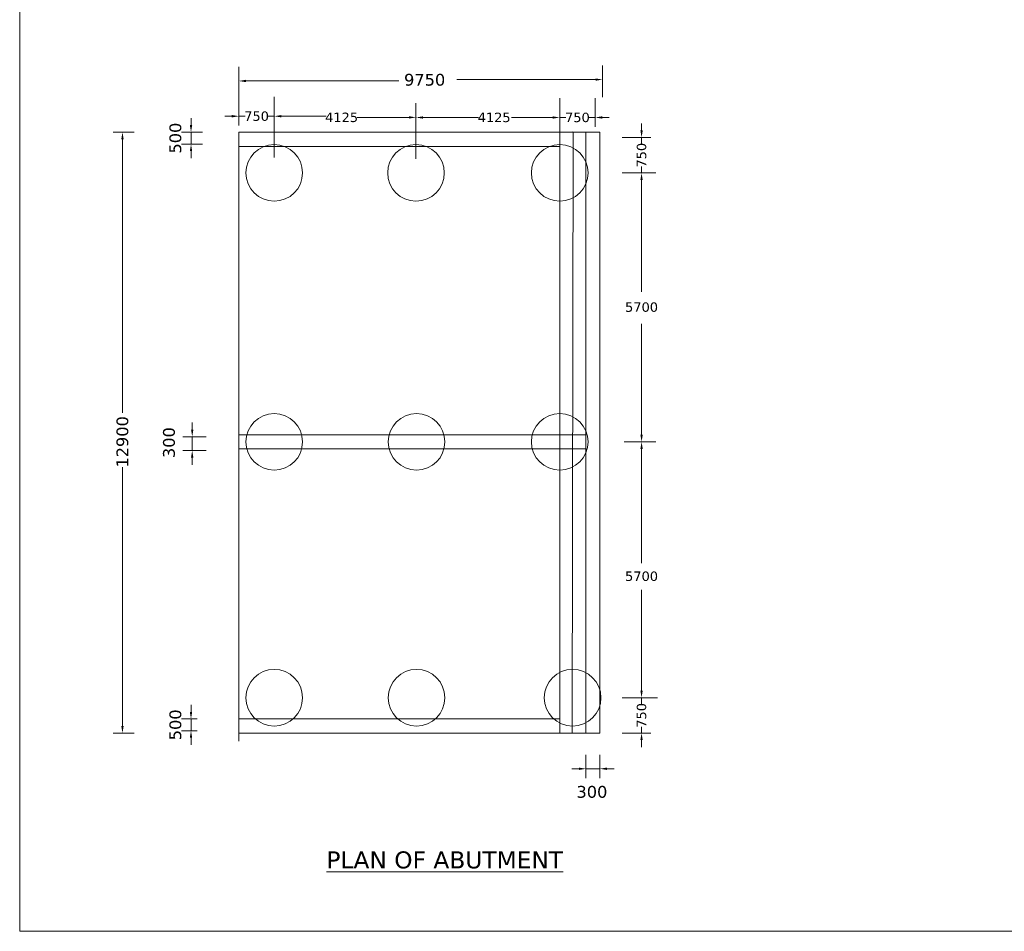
# Model space of a CAD drawing. Header units: feet. Extents: x -7745869231 to -3869819084, y -13315129262 to -6657361786.
# Tile 3 of 11: x -3869933079 to -3869912211, y -6657505520 to -6657486201. Entities that reach past the tile are written whole.
import ezdxf

# ---------------------------------------------------------------- set-up
doc = ezdxf.new("R2010")
doc.units = ezdxf.units.FT
doc.header["$MEASUREMENT"] = 0
doc.styles.get("Standard").update_dxf_attribs({"font": 'verdana.ttf', "height": 200})
doc.dimstyles.new('ISO-25', dxfattribs={"dimtxt": 200, "dimasz": 150, "dimexe": 200, "dimexo": 200, "dimgap": 0.02, "dimtad": 0, "dimdec": 1, "dimdsep": 46, "dimtxsty": 'Standard', "dimcen": 150, "dimclrd": 1, "dimclre": 1, "dimclrt": 1, "dimadec": 0, "dimazin": 0, "dimtfac": 1, "dimtdec": 1, "dimtmove": 2, "dimatfit": 3, "dimfxl": 300, "dimlwd": 9, "dimlwe": 9, "dimarcsym": 0})

# ---------------------------------------------------------------- blocks, each defined once
blk = doc.blocks.new('*D169')
at = {"color": 7, "lineweight": 9, "ltscale": 20, "transparency": 16777216}
for p, q in [((-3869929447.944751, -6657488435.384935), (-3869929447.944751, -6657488285.384935)), ((-3869929202.943031, -6657488585.384935), (-3869929647.944751, -6657488585.384935)), ((-3869929447.944751, -6657488835.384934), (-3869929447.944751, -6657488585.384935)), ((-3869929202.94303, -6657488835.384934), (-3869929647.944751, -6657488835.384934)), ((-3869929447.944751, -6657488985.384934), (-3869929447.944751, -6657489135.384934))]:
    blk.add_line(p, q, dxfattribs=at)
at = {"color": 7, "ltscale": 20, "transparency": 16777216}
for points in [[(-3869929472.944751, -6657488435.384935), (-3869929422.944751, -6657488435.384935), (-3869929447.944751, -6657488585.384935)], [(-3869929472.944751, -6657488985.384934), (-3869929422.944751, -6657488985.384934), (-3869929447.944751, -6657488835.384934)]]:
    blk.add_solid(points, dxfattribs=at)
at = {"layer": 'Defpoints', "color": 0, "ltscale": 20, "transparency": 16777216}
for p in [(-3869929447.944751, -6657488585.384935), (-3869929002.943031, -6657488585.384935), (-3869929002.94303, -6657488835.384934)]:
    blk.add_point(p, dxfattribs=at)
at = {"color": 7, "lineweight": 9, "ltscale": 20, "transparency": 16777216, "insert": (-3869929778.095639, -6657488710.384932), "char_height": 200, "attachment_point": 5, "rotation": 90}
blk.add_mtext('{\\H1.25x;500}', dxfattribs=at)
blk = doc.blocks.new('*D170')
at = {"color": 7, "lineweight": 9, "ltscale": 20, "transparency": 16777216}
for p, q in [((-3869929448.305041, -6657500868.819448), (-3869929448.305041, -6657500718.819448)), ((-3869929320.033322, -6657501018.819448), (-3869929648.305041, -6657501018.819448)), ((-3869929448.305041, -6657501018.819448), (-3869929448.305041, -6657501268.819448)), ((-3869929320.033322, -6657501268.819448), (-3869929648.305041, -6657501268.819448)), ((-3869929448.305041, -6657501418.819448), (-3869929448.305041, -6657501568.819448))]:
    blk.add_line(p, q, dxfattribs=at)
at = {"color": 7, "ltscale": 20, "transparency": 16777216}
for points in [[(-3869929473.305041, -6657500868.819448), (-3869929423.305041, -6657500868.819448), (-3869929448.305041, -6657501018.819448)], [(-3869929473.305041, -6657501418.819448), (-3869929423.305041, -6657501418.819448), (-3869929448.305041, -6657501268.819448)]]:
    blk.add_solid(points, dxfattribs=at)
at = {"layer": 'Defpoints', "color": 0, "ltscale": 20, "transparency": 16777216}
for p in [(-3869929120.033322, -6657501018.819448), (-3869929448.305041, -6657501268.819448), (-3869929120.033322, -6657501268.819448)]:
    blk.add_point(p, dxfattribs=at)
at = {"color": 7, "lineweight": 9, "ltscale": 20, "transparency": 16777216, "insert": (-3869929778.455929, -6657501143.819445), "char_height": 200, "attachment_point": 5, "rotation": 90}
blk.add_mtext('{\\H1.25x;500}', dxfattribs=at)
blk = doc.blocks.new('*D171')
at = {"color": 7, "lineweight": 9, "ltscale": 20, "transparency": 16777216}
for p, q in [((-3869921077.706715, -6657501782.042374), (-3869921077.706715, -6657502275.00193)), ((-3869920782.847086, -6657501782.042374), (-3869920782.847086, -6657502275.00193)), ((-3869921227.706715, -6657502075.00193), (-3869921377.706715, -6657502075.00193)), ((-3869921077.706715, -6657502075.00193), (-3869920782.847086, -6657502075.00193)), ((-3869920632.847086, -6657502075.00193), (-3869920482.847086, -6657502075.00193))]:
    blk.add_line(p, q, dxfattribs=at)
at = {"color": 7, "ltscale": 20, "transparency": 16777216}
for points in [[(-3869921227.706715, -6657502050.00193), (-3869921227.706715, -6657502100.00193), (-3869921077.706715, -6657502075.00193)], [(-3869920632.847086, -6657502050.00193), (-3869920632.847086, -6657502100.00193), (-3869920782.847086, -6657502075.00193)]]:
    blk.add_solid(points, dxfattribs=at)
at = {"layer": 'Defpoints', "color": 0, "ltscale": 20, "transparency": 16777216}
for p in [(-3869921077.706715, -6657501582.042374), (-3869920782.847086, -6657501582.042374), (-3869920782.847086, -6657502075.00193)]:
    blk.add_point(p, dxfattribs=at)
at = {"color": 7, "lineweight": 9, "ltscale": 20, "transparency": 16777216, "insert": (-3869920951.530494, -6657502566.297927), "char_height": 200, "attachment_point": 5}
blk.add_mtext('{\\H1.25x;300}', dxfattribs=at)
blk = doc.blocks.new('*D185')
at = {"color": 7, "lineweight": 9, "ltscale": 20, "transparency": 16777216}
for p, q in [((-3869921633.881617, -6657487864.650411), (-3869921633.881617, -6657488472.953259)), ((-3869920883.881616, -6657487864.650411), (-3869920883.881616, -6657488472.953259)), ((-3869921783.881617, -6657488272.953259), (-3869921933.881617, -6657488272.953259)), ((-3869921633.881617, -6657488272.953259), (-3869921501.816324, -6657488272.953259)), ((-3869920883.881616, -6657488272.953259), (-3869921015.946909, -6657488272.953259)), ((-3869920733.881616, -6657488272.953259), (-3869920583.881616, -6657488272.953259))]:
    blk.add_line(p, q, dxfattribs=at)
at = {"color": 7, "ltscale": 20, "transparency": 16777216}
for points in [[(-3869921783.881617, -6657488247.953259), (-3869921783.881617, -6657488297.953259), (-3869921633.881617, -6657488272.953259)], [(-3869920733.881616, -6657488247.953259), (-3869920733.881616, -6657488297.953259), (-3869920883.881616, -6657488272.953259)]]:
    blk.add_solid(points, dxfattribs=at)
at = {"layer": 'Defpoints', "color": 0, "ltscale": 20, "transparency": 16777216}
for p in [(-3869921633.881617, -6657487664.650411), (-3869920883.881616, -6657487664.650411), (-3869920883.881616, -6657488272.953259)]:
    blk.add_point(p, dxfattribs=at)
at = {"color": 7, "lineweight": 9, "ltscale": 20, "transparency": 16777216, "insert": (-3869921258.881617, -6657488272.953259), "char_height": 200, "attachment_point": 5}
blk.add_mtext('750', dxfattribs=at)
blk = doc.blocks.new('*D186')
at = {"color": 7, "lineweight": 9, "ltscale": 20, "transparency": 16777216}
for p, q in [((-3869919899.413103, -6657488547.082087), (-3869919899.413103, -6657488397.082087)), ((-3869920307.715949, -6657488697.082087), (-3869919699.413103, -6657488697.082087)), ((-3869919899.413103, -6657488697.082087), (-3869919899.413103, -6657488829.147379)), ((-3869919899.413103, -6657489447.082087), (-3869919899.413103, -6657489315.016794)), ((-3869920307.715949, -6657489447.082087), (-3869919699.413103, -6657489447.082087)), ((-3869919899.413103, -6657489597.082087), (-3869919899.413103, -6657489747.082087))]:
    blk.add_line(p, q, dxfattribs=at)
at = {"color": 7, "ltscale": 20, "transparency": 16777216}
for points in [[(-3869919924.413103, -6657488547.082087), (-3869919874.413103, -6657488547.082087), (-3869919899.413103, -6657488697.082087)], [(-3869919924.413103, -6657489597.082087), (-3869919874.413103, -6657489597.082087), (-3869919899.413103, -6657489447.082087)]]:
    blk.add_solid(points, dxfattribs=at)
at = {"layer": 'Defpoints', "color": 0, "ltscale": 20, "transparency": 16777216}
for p in [(-3869920507.715949, -6657488697.082087), (-3869919899.413103, -6657488697.082087), (-3869920507.715949, -6657489447.082087)]:
    blk.add_point(p, dxfattribs=at)
at = {"color": 7, "lineweight": 9, "ltscale": 20, "transparency": 16777216, "insert": (-3869919899.413104, -6657489072.082084), "char_height": 200, "attachment_point": 5, "rotation": 90}
blk.add_mtext('750', dxfattribs=at)
blk = doc.blocks.new('*D187')
at = {"color": 7, "lineweight": 9, "ltscale": 20, "transparency": 16777216}
for p, q in [((-3869919899.4131, -6657500418.819449), (-3869919899.4131, -6657500268.819449)), ((-3869920307.715946, -6657500568.819449), (-3869919699.4131, -6657500568.819449)), ((-3869919899.4131, -6657500568.819449), (-3869919899.4131, -6657500700.884742)), ((-3869920307.715946, -6657501318.819449), (-3869919699.4131, -6657501318.819449)), ((-3869919899.4131, -6657501318.819449), (-3869919899.4131, -6657501186.754157)), ((-3869919899.4131, -6657501468.819449), (-3869919899.4131, -6657501618.819449))]:
    blk.add_line(p, q, dxfattribs=at)
at = {"color": 7, "ltscale": 20, "transparency": 16777216}
for points in [[(-3869919924.4131, -6657500418.819449), (-3869919874.4131, -6657500418.819449), (-3869919899.4131, -6657500568.819449)], [(-3869919924.4131, -6657501468.819449), (-3869919874.4131, -6657501468.819449), (-3869919899.4131, -6657501318.819449)]]:
    blk.add_solid(points, dxfattribs=at)
at = {"layer": 'Defpoints', "color": 0, "ltscale": 20, "transparency": 16777216}
for p in [(-3869920507.715946, -6657500568.819449), (-3869919899.4131, -6657500568.819449), (-3869920507.715946, -6657501318.819449)]:
    blk.add_point(p, dxfattribs=at)
at = {"color": 7, "lineweight": 9, "ltscale": 20, "transparency": 16777216, "insert": (-3869919899.413101, -6657500943.819447), "char_height": 200, "attachment_point": 5, "rotation": 90}
blk.add_mtext('750', dxfattribs=at)
blk = doc.blocks.new('*D199')
at = {"color": 7, "lineweight": 9, "ltscale": 20, "transparency": 16777216}
for p, q in [((-3869929422.94475, -6657494887.310425), (-3869929422.94475, -6657494737.310425)), ((-3869929129.985192, -6657495037.310425), (-3869929622.94475, -6657495037.310425)), ((-3869929422.94475, -6657495037.310425), (-3869929422.94475, -6657495332.170053)), ((-3869929129.985192, -6657495332.170053), (-3869929622.94475, -6657495332.170053)), ((-3869929422.94475, -6657495482.170053), (-3869929422.94475, -6657495632.170053))]:
    blk.add_line(p, q, dxfattribs=at)
at = {"color": 7, "ltscale": 20, "transparency": 16777216}
for points in [[(-3869929447.94475, -6657494887.310425), (-3869929397.94475, -6657494887.310425), (-3869929422.94475, -6657495037.310425)], [(-3869929447.94475, -6657495482.170053), (-3869929397.94475, -6657495482.170053), (-3869929422.94475, -6657495332.170053)]]:
    blk.add_solid(points, dxfattribs=at)
at = {"layer": 'Defpoints', "color": 0, "ltscale": 20, "transparency": 16777216}
for p in [(-3869928929.985192, -6657495037.310425), (-3869929422.94475, -6657495332.170053), (-3869928929.985192, -6657495332.170053)]:
    blk.add_point(p, dxfattribs=at)
at = {"color": 7, "lineweight": 9, "ltscale": 20, "transparency": 16777216, "insert": (-3869929914.240743, -6657495163.486642), "char_height": 200, "attachment_point": 5, "rotation": 90}
blk.add_mtext('{\\H1.25x;300}', dxfattribs=at)
blk = doc.blocks.new('*D200')
at = {"color": 7, "lineweight": 9, "ltscale": 20, "transparency": 16777216}
for p, q in [((-3869928433.881606, -6657487838.03225), (-3869928433.881606, -6657488446.335098)), ((-3869927683.881606, -6657487838.03225), (-3869927683.881606, -6657488446.335098)), ((-3869928583.881606, -6657488246.335098), (-3869928733.881606, -6657488246.335098)), ((-3869928433.881606, -6657488246.335098), (-3869928301.816314, -6657488246.335098)), ((-3869927683.881606, -6657488246.335098), (-3869927815.946898, -6657488246.335098)), ((-3869927533.881606, -6657488246.335098), (-3869927383.881606, -6657488246.335098))]:
    blk.add_line(p, q, dxfattribs=at)
at = {"color": 7, "ltscale": 20, "transparency": 16777216}
for points in [[(-3869928583.881606, -6657488221.335098), (-3869928583.881606, -6657488271.335098), (-3869928433.881606, -6657488246.335098)], [(-3869927533.881606, -6657488221.335098), (-3869927533.881606, -6657488271.335098), (-3869927683.881606, -6657488246.335098)]]:
    blk.add_solid(points, dxfattribs=at)
at = {"layer": 'Defpoints', "color": 0, "ltscale": 20, "transparency": 16777216}
for p in [(-3869928433.881606, -6657487638.03225), (-3869927683.881606, -6657487638.03225), (-3869927683.881606, -6657488246.335098)]:
    blk.add_point(p, dxfattribs=at)
at = {"color": 7, "lineweight": 9, "ltscale": 20, "transparency": 16777216, "insert": (-3869928058.881606, -6657488246.335098), "char_height": 200, "attachment_point": 5}
blk.add_mtext('750', dxfattribs=at)

msp = doc.modelspace()

# ---------------------------------------------------------------- linework, layer by layer
at = {"lineweight": 9, "ltscale": 20}
for p, q in [((-3869928433.676404, -6657487869.026901), (-3869928433.676404, -6657487199.537437)), ((-3869920724.797154, -6657487839.333836), (-3869920724.797154, -6657487169.844376)), ((-3869928283.676404, -6657487499.537437), (-3869925044.934137, -6657487499.537437)), ((-3869920874.797154, -6657487469.844376), (-3869923811.832222, -6657487469.844376)), ((-3869927683.881606, -6657489122.082081), (-3869927683.881606, -6657487946.335098)), ((-3869924680.105769, -6657489147.082082), (-3869924680.105769, -6657487971.335098)), ((-3869921633.881617, -6657488642.442719), (-3869921633.881617, -6657487972.953259)), ((-3869927533.881606, -6657488246.335098), (-3869926582.014129, -6657488246.335098)), ((-3869924830.105769, -6657488271.335098), (-3869925928.162405, -6657488271.335098)), ((-3869924530.105769, -6657488272.953259), (-3869923353.002832, -6657488272.953259)), ((-3869921783.881617, -6657488272.953259), (-3869922657.673481, -6657488272.953259)), ((-3869930652.96044, -6657488585.384932), (-3869931101.123325, -6657488585.384932)), ((-3869928433.676404, -6657488587.310419), (-3869928433.676404, -6657501487.310422)), ((-3869924680.105769, -6657488571.335098), (-3869924680.105769, -6657488572.953259)), ((-3869921349.77264, -6657488587.310416), (-3869921749.77264, -6657488587.310417)), ((-3869921633.881606, -6657491537.310418), (-3869921633.881607, -6657488587.310418)), ((-3869921633.881606, -6657491337.310419), (-3869921633.881605, -6657488587.310417)), ((-3869921549.77264, -6657488587.310417), (-3869921349.77264, -6657488587.310417)), ((-3869921540.81553, -6657488587.310416), (-3869921390.81553, -6657488587.310416)), ((-3869921390.81553, -6657488587.310417), (-3869921540.81553, -6657488587.310417)), ((-3869921390.81553, -6657488587.310417), (-3869921290.81553, -6657488587.310417)), ((-3869921366.894146, -6657488571.335098), (-3869921366.894146, -6657488572.953259)), ((-3869921366.670636, -6657501318.819446), (-3869921349.77264, -6657488587.310417)), ((-3869921083.389173, -6657501318.819446), (-3869921083.389173, -6657488587.310417)), ((-3869920783.533134, -6657500405.688493), (-3869920783.533133, -6657488587.310417)), ((-3869930901.123325, -6657488735.384932), (-3869930901.123325, -6657494530.745586)), ((-3869928433.676404, -6657488887.356896), (-3869927429.312477, -6657488887.31042)), ((-3869927429.312477, -6657488887.31042), (-3869926133.881606, -6657488887.403179)), ((-3869926133.881606, -6657488887.403179), (-3869925213.930964, -6657488887.403179)), ((-3869925213.930964, -6657488887.403179), (-3869923933.881605, -6657488887.403179)), ((-3869923933.881605, -6657488887.403179), (-3869921633.881606, -6657488887.403178)), ((-3869921633.881606, -6657489447.082081), (-3869921633.881606, -6657491337.31042)), ((-3869920268.902563, -6657489447.082084), (-3869919599.413099, -6657489447.082083)), ((-3869919899.413099, -6657489597.082083), (-3869919899.413099, -6657491966.007771)), ((-3869921633.881607, -6657492787.31042), (-3869921633.881607, -6657491537.310419)), ((-3869921633.881606, -6657492787.31042), (-3869921633.881606, -6657491537.310418)), ((-3869921633.881605, -6657491537.310418), (-3869921633.881606, -6657492787.310419)), ((-3869919899.413092, -6657494997.082081), (-3869919899.413092, -6657492646.382389)), ((-3869921633.881607, -6657494224.75617), (-3869921633.881607, -6657492787.31042)), ((-3869921633.881607, -6657494032.995704), (-3869921633.881607, -6657493387.31042)), ((-3869921633.881606, -6657493387.31042), (-3869921633.881607, -6657494032.995703)), ((-3869921633.881607, -6657494224.75617), (-3869921633.881606, -6657501318.819446)), ((-3869921633.881605, -6657501318.819446), (-3869921633.881607, -6657494224.756171)), ((-3869921633.881606, -6657501318.819446), (-3869921633.881606, -6657494224.756171)), ((-3869928433.676405, -6657494997.154061), (-3869921083.389173, -6657494997.154061)), ((-3869920783.533134, -6657494997.154061), (-3869920783.533133, -6657495297.010101)), ((-3869920268.902556, -6657495147.082082), (-3869919599.413092, -6657495147.082081)), ((-3869920168.621655, -6657495147.082081), (-3869920199.413092, -6657495147.082081)), ((-3869928433.676404, -6657495297.010101), (-3869921083.389173, -6657495297.010101)), ((-3869919899.413092, -6657495297.082081), (-3869919899.413092, -6657497716.069282)), ((-3869930901.123327, -6657501168.819443), (-3869930901.123327, -6657495680.967649)), ((-3869919899.413096, -6657500418.819446), (-3869919899.413096, -6657498284.926889)), ((-3869920234.345533, -6657500568.819447), (-3869919564.856069, -6657500568.819446)), ((-3869919633.970122, -6657500568.819446), (-3869919599.413096, -6657500568.819446)), ((-3869928433.676397, -6657501018.819444), (-3869927435.547295, -6657501018.819443)), ((-3869927435.547295, -6657501018.819443), (-3869926133.881598, -6657501018.819443)), ((-3869926133.881598, -6657501018.819443), (-3869925213.930953, -6657501018.819444)), ((-3869925213.930953, -6657501018.819444), (-3869923933.881592, -6657501018.819442)), ((-3869923933.881592, -6657501018.819442), (-3869921633.881602, -6657501018.819443)), ((-3869930652.960439, -6657501318.819443), (-3869931101.123327, -6657501318.819443)), ((-3869928433.676397, -6657501318.819445), (-3869924983.533124, -6657501318.819446)), ((-3869924983.533125, -6657501318.819446), (-3869921933.533124, -6657501318.819447))]:
    msp.add_line(p, q, dxfattribs=at)
msp.add_lwpolyline([(-3869933079.189039, -6657441407.105491), (-3869826787.842843, -6657441407.105491), (-3869826787.842843, -6657505519.734695), (-3869933079.189039, -6657505519.734695)], close=True, dxfattribs=at)
for points in [[(-3869920783.533133, -6657488587.310418), (-3869920783.533133, -6657488587.310417), (-3869928433.676404, -6657488587.310419)], [(-3869920783.533126, -6657499839.817595), (-3869920783.533126, -6657501318.819446), (-3869921933.881588, -6657501318.819446)]]:
    msp.add_lwpolyline(points, dxfattribs=at)
for centre, radius in [((-3869927683.881606, -6657489447.082081), 599.999999), ((-3869924680.105769, -6657489447.082082), 600), ((-3869921633.881607, -6657489447.082083), 600), ((-3869927683.881606, -6657495147.082081), 599.999999), ((-3869924667.678148, -6657495147.082082), 600), ((-3869921633.881607, -6657495147.082081), 600), ((-3869927683.881602, -6657500568.819448), 599.999999), ((-3869924667.678144, -6657500568.819449), 600), ((-3869921360.930995, -6657500568.81945), 600)]:
    msp.add_circle(centre, radius, dxfattribs=at)
for points in [[(-3869928283.676404, -6657487474.537437), (-3869928283.676404, -6657487524.537437), (-3869928433.676404, -6657487499.537437)], [(-3869920874.797154, -6657487444.844376), (-3869920874.797154, -6657487494.844376), (-3869920724.797154, -6657487469.844376)], [(-3869927533.881606, -6657488221.335098), (-3869927533.881606, -6657488271.335098), (-3869927683.881606, -6657488246.335098)], [(-3869924830.105769, -6657488246.335098), (-3869924830.105769, -6657488296.335098), (-3869924680.105769, -6657488271.335098)], [(-3869924530.105769, -6657488247.953259), (-3869924530.105769, -6657488297.953259), (-3869924680.105769, -6657488272.953259)], [(-3869921783.881617, -6657488247.953259), (-3869921783.881617, -6657488297.953259), (-3869921633.881617, -6657488272.953259)], [(-3869930926.123325, -6657488735.384932), (-3869930876.123325, -6657488735.384932), (-3869930901.123325, -6657488585.384932)], [(-3869919924.413099, -6657489597.082083), (-3869919874.413099, -6657489597.082083), (-3869919899.413099, -6657489447.082083)], [(-3869919924.413092, -6657494997.082081), (-3869919874.413092, -6657494997.082081), (-3869919899.413092, -6657495147.082081)], [(-3869919924.413092, -6657495297.082081), (-3869919874.413092, -6657495297.082081), (-3869919899.413092, -6657495147.082081)], [(-3869919924.413096, -6657500418.819446), (-3869919874.413096, -6657500418.819446), (-3869919899.413096, -6657500568.819446)], [(-3869930926.123327, -6657501168.819443), (-3869930876.123327, -6657501168.819443), (-3869930901.123327, -6657501318.819443)]]:
    msp.add_solid(points, dxfattribs=at)

# ---------------------------------------------------------------- texts
at = {"lineweight": 9, "ltscale": 20, "char_height": 200, "attachment_point": 5}
for s, insert in [('{\\H1.25x;9750}', (-3869924496.536328, -6657487475.370199)), ('4125', (-3869926256.993687, -6657488271.335098)), ('4125', (-3869923023.499958, -6657488272.953259)), ('5700', (-3869919899.413081, -6657492292.847276)), ('5700', (-3869919899.413091, -6657497996.075064))]:
    msp.add_mtext(s, dxfattribs=dict(at, insert=insert))
at = {"lineweight": 9, "ltscale": 20, "insert": (-3869930901.123318, -6657495147.429794), "char_height": 200, "attachment_point": 5, "rotation": 90}
msp.add_mtext('{\\H1.25x;12900}', dxfattribs=at)
at = {"lineweight": 9, "ltscale": 20, "insert": (-3869924070.635853, -6657503826.188148), "char_height": 360, "width": 5261.6598951, "attachment_point": 2}
msp.add_mtext('{\\LPLAN OF ABUTMENT}', dxfattribs=at)

# ---------------------------------------------------------------- dimensions: what is measured, and where the dimension line sits
at = {"lineweight": 9, "ltscale": 20}
for base, p1, p2, picture, middle in [((-3869927683.881606, -6657488246.335098), (-3869928433.881606, -6657487638.03225), (-3869927683.881606, -6657487638.03225), '*D200', (-3869928058.881606, -6657488246.335098)), ((-3869920883.881616, -6657488272.953259), (-3869921633.881617, -6657487664.650411), (-3869920883.881616, -6657487664.650411), '*D185', (-3869921258.881617, -6657488272.953259))]:
    dim = msp.add_linear_dim(base=base, p1=p1, p2=p2, text='750', dimstyle='ISO-25', override={"dimclrd": 7, "dimclre": 7, "dimclrt": 7}, dxfattribs=at)
    dim.commit()
    dim.dimension.update_dxf_attribs({"geometry": picture, "text_midpoint": middle})
for base, p1, p2, text, picture, middle in [((-3869929447.944751, -6657488585.384935), (-3869929002.943028, -6657488835.384931), (-3869929002.943029, -6657488585.384932), '{\\H1.25x;500}', '*D169', (-3869929778.095639, -6657488710.384932)), ((-3869919899.413103, -6657488697.082087), (-3869920507.715947, -6657489447.082083), (-3869920507.715947, -6657488697.082083), '750', '*D186', (-3869919899.413104, -6657489072.082084)), ((-3869919899.4131, -6657500568.819449), (-3869920507.715944, -6657501318.819446), (-3869920507.715944, -6657500568.819446), '750', '*D187', (-3869919899.413101, -6657500943.819447)), ((-3869929448.305041, -6657501268.819448), (-3869929120.03332, -6657501018.819445), (-3869929120.03332, -6657501268.819444), '{\\H1.25x;500}', '*D170', (-3869929778.455929, -6657501143.819445))]:
    dim = msp.add_linear_dim(base=base, p1=p1, p2=p2, angle=90, text=text, dimstyle='ISO-25', override={"dimclrd": 7, "dimclre": 7, "dimclrt": 7}, dxfattribs=at)
    dim.commit()
    dim.dimension.update_dxf_attribs({"geometry": picture, "text_midpoint": middle})
dim = msp.add_linear_dim(base=(-3869929422.94475, -6657495332.170053), p1=(-3869928929.98519, -6657495037.310421), p2=(-3869928929.98519, -6657495332.17005), angle=270, text='{\\H1.25x;300}', dimstyle='ISO-25', override={"dimclrd": 7, "dimclre": 7, "dimclrt": 7}, dxfattribs=at)
dim.commit()
dim.dimension.update_dxf_attribs({"geometry": '*D199', "text_midpoint": (-3869929914.240743, -6657495163.486642), "dimtype": 160})
dim = msp.add_linear_dim(base=(-3869920782.847086, -6657502075.00193), p1=(-3869921077.706715, -6657501582.042374), p2=(-3869920782.847086, -6657501582.042374), text='{\\H1.25x;300}', dimstyle='ISO-25', override={"dimclrd": 7, "dimclre": 7, "dimclrt": 7}, dxfattribs=at)
dim.commit()
dim.dimension.update_dxf_attribs({"geometry": '*D171', "text_midpoint": (-3869920951.530494, -6657502566.297927), "dimtype": 160})

doc.saveas('drawing.dxf')
